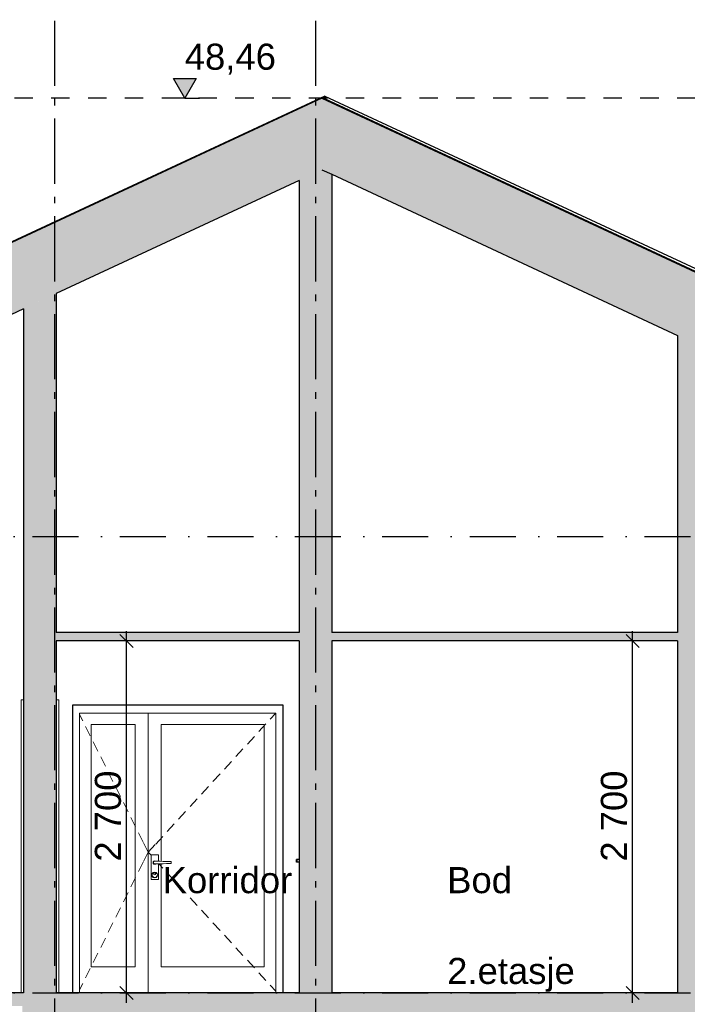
# Model space of a CAD drawing. Header units: millimetres. Extents: x 165469 to 174867448, y -6480348181 to 105421.
# Tile 11 of 20: x 174850611 to 174855729, y -6480306647 to -6480299094. Entities that reach past the tile are written whole.
import ezdxf
from ezdxf.enums import TextEntityAlignment as Align

# ---------------------------------------------------------------- set-up
doc = ezdxf.new("R2010")
doc.units = ezdxf.units.MM
doc.header["$LTSCALE"] = 0.5
doc.header["$MEASUREMENT"] = 0
for name, pattern in [('Akselinje', [1500, 1000, -200, 100, -200]), ('PLINE', [0]), ('Prikk & stiplet', [1340.555525, 705.555534, -352.777767, 0, -282.222223]), ('Små Stiplet', [564.444444, 282.222222, -282.222222])]:
    doc.linetypes.add(name, pattern=pattern)
for name, color, linetype in [('23-- Yttervegger (Skravur)(Nye konstruksjoner)', 7, 'Continuous'), ('24-- Innervegger (Skravur)(Nye konstruksjoner)', 7, 'Continuous'), ('24-- Innervegger(Nye konstruksjoner)', 7, 'Continuous'), ('244- Vinduer_ dører_ foldevegger(Nye konstruksjoner)', 7, 'Continuous'), ('251- Frittbærende dekker (Skravur)(Nye konstruksjoner)', 7, 'Continuous'), ('251- Frittbærende dekker(Nye konstruksjoner)', 7, 'Continuous'), ('26-- Yttertak (Skravur)(Nye konstruksjoner)', 7, 'Continuous'), ('26-- Yttertak(Nye konstruksjoner)', 7, 'Continuous'), ('265- Gesimser_ takrenner og nedløp(Nye konstruksjoner)', 7, 'Continuous'), ('269- Andre deler av yttertak(Nye konstruksjoner)', 7, 'Continuous'), ('82-- Modullinjer(Nye konstruksjoner)', 7, 'Continuous'), ('832- Tekst bygning(Nye konstruksjoner)', 7, 'Continuous'), ('842-M___1_100 Målsetting bygning(Nye konstruksjoner)', 7, 'Continuous'), ('842-M___1_50 Målsetting bygning(Nye konstruksjoner)', 7, 'Continuous')]:
    doc.layers.add(name, color=color, linetype=linetype)
doc.layers.add('234- Vinduer_ dører_ porter(Nye konstruksjoner)', color=7, linetype='Continuous', lineweight=0)
doc.styles.add('GENERATED_STYLE_1', font='arial.ttf')
doc.styles.add('GENERATED_STYLE_2', font='arial.ttf')
doc.dimstyles.new('GENERATED_STYLE__1', dxfattribs={"dimtxt": 200, "dimasz": 95, "dimexe": 0.18, "dimexo": 1000, "dimgap": 0, "dimtad": 1, "dimdec": 0, "dimzin": 0, "dimdsep": 46, "dimtxsty": 'GENERATED_STYLE_1', "dimblk": 'ARROWHEAD_6', "dimblk1": 'ARROWHEAD_6', "dimblk2": 'ARROWHEAD_6', "dimcen": 0.09, "dimclrd": 256, "dimclre": 256, "dimclrt": 256, "dimadec": 1, "dimazin": 0, "dimtfac": 1, "dimtdec": 4, "dimtmove": 0, "dimatfit": 3, "dimfxl": 1, "dimtolj": 1, "dimtzin": 0, "dimarcsym": 0})
doc.dimstyles.new('GENERATED_STYLE__4', dxfattribs={"dimtxt": 200, "dimasz": 293.719807, "dimexe": 0.18, "dimexo": 40, "dimgap": 0, "dimtad": 1, "dimtih": 1, "dimtoh": 1, "dimdec": 0, "dimzin": 0, "dimdsep": 46, "dimtxsty": 'GENERATED_STYLE_1', "dimblk": 'ARROWHEAD_5', "dimblk1": 'ARROWHEAD_5', "dimblk2": 'ARROWHEAD_5', "dimcen": 0.09, "dimclrd": 256, "dimclre": 256, "dimclrt": 256, "dimadec": 1, "dimazin": 0, "dimtfac": 1, "dimtdec": 4, "dimtmove": 0, "dimatfit": 3, "dimfxl": 1, "dimtolj": 1, "dimtzin": 0, "dimarcsym": 0})

# ---------------------------------------------------------------- blocks, each defined once
blk = doc.blocks.new('Standard grid marker[3]_2', base_point=(174850878.5, -6480291402))
at = {"layer": '82-- Modullinjer(Nye konstruksjoner)', "linetype": 'Akselinje'}
blk.add_line((174850878.5, -6480291602), (174850878.5, -6480311159.4), dxfattribs=at)
at = {"layer": '82-- Modullinjer(Nye konstruksjoner)', "style": 'GENERATED_STYLE_2'}
for tag, p in [('AC_MarkerText_1_0', (174850878.5, -6480290727)), ('AC_MarkerText_1_1', (174850878.5, -6480311684.4))]:
    blk.add_attdef(tag, text='', height=350, rotation=360, dxfattribs=at).set_placement(p, align=Align.TOP_CENTER)
blk = doc.blocks.new('Standard grid marker[4]_2', base_point=(174852878.5, -6480291402))
at = {"layer": '82-- Modullinjer(Nye konstruksjoner)', "linetype": 'Akselinje'}
blk.add_line((174852878.5, -6480291602), (174852878.5, -6480311159.4), dxfattribs=at)
at = {"layer": '82-- Modullinjer(Nye konstruksjoner)', "style": 'GENERATED_STYLE_2'}
for tag, p in [('AC_MarkerText_1_0', (174852878.5, -6480290727)), ('AC_MarkerText_1_1', (174852878.5, -6480311684.4))]:
    blk.add_attdef(tag, text='', height=350, rotation=360, dxfattribs=at).set_placement(p, align=Align.TOP_CENTER)
blk = doc.blocks.new('*D134', base_point=(168699949.2, -6480347859.4))
at = {"layer": '842-M___1_100 Målsetting bygning(Nye konstruksjoner)', "linetype": 'PLINE'}
for p, q in [((174855359.1, -6480303909.4), (174855259.1, -6480303809.4)), ((174855309.1, -6480303859.4), (174855309.1, -6480303784.4)), ((174855409.1, -6480303859.4), (174855215.3, -6480303859.4)), ((174855309.1, -6480306559.4), (174855309.1, -6480303859.4)), ((174855259.1, -6480306509.4), (174855359.1, -6480306609.4)), ((174855409.1, -6480306559.4), (174855215.3, -6480306559.4)), ((174855309.1, -6480306634.4), (174855309.1, -6480306559.4))]:
    blk.add_line(p, q, dxfattribs=at)
at = {"layer": '842-M___1_100 Målsetting bygning(Nye konstruksjoner)', "insert": (174855269.1, -6480305552.6), "char_height": 200, "attachment_point": 7, "rotation": 90, "style": 'GENERATED_STYLE_1'}
blk.add_mtext('\\A1;{\\pql;\\fArial|b0|i0|c0|p0;\\W1.000000;2\xa0700}', dxfattribs=at)
blk = doc.blocks.new('ARROWHEAD_6')
at = {"linetype": 'Continuous'}
for p, q in [((0, 0), (-1, 0)), ((-0.5, -0.5), (0.5, 0.5))]:
    blk.add_line(p, q, dxfattribs=at)
blk = doc.blocks.new('*D135', base_point=(168699949.2, -6480347859.4))
at = {"layer": '842-M___1_100 Målsetting bygning(Nye konstruksjoner)', "linetype": 'PLINE'}
for p, q in [((174851480.2, -6480303909.4), (174851380.2, -6480303809.4)), ((174851430.2, -6480303859.4), (174851430.2, -6480303784.4)), ((174851530.2, -6480303859.4), (174851336.4, -6480303859.4)), ((174851430.2, -6480306559.4), (174851430.2, -6480303859.4)), ((174851380.2, -6480306509.4), (174851480.2, -6480306609.4)), ((174851530.2, -6480306559.4), (174851336.4, -6480306559.4)), ((174851430.2, -6480306634.4), (174851430.2, -6480306559.4))]:
    blk.add_line(p, q, dxfattribs=at)
at = {"layer": '842-M___1_100 Målsetting bygning(Nye konstruksjoner)', "insert": (174851390.2, -6480305552.6), "char_height": 200, "attachment_point": 7, "rotation": 90, "style": 'GENERATED_STYLE_1'}
blk.add_mtext('\\A1;{\\pql;\\fArial|b0|i0|c0|p0;\\W1.000000;2\xa0700}', dxfattribs=at)
blk = doc.blocks.new('*D151', base_point=(168699949.2, -6480347859.4))
at = {"layer": '842-M___1_100 Målsetting bygning(Nye konstruksjoner)', "linetype": 'PLINE'}
for p, q in [((174863571.5, -6480299744.8), (174863471.5, -6480299644.8)), ((174863521.5, -6480299694.8), (174863521.5, -6480299619.8)), ((174863615.2, -6480299694.8), (174863421.5, -6480299694.8)), ((174863521.5, -6480310079.4), (174863521.5, -6480299694.8)), ((174863615.2, -6480310079.4), (174863421.5, -6480310079.4)), ((174863471.5, -6480310029.4), (174863571.5, -6480310129.4)), ((174863521.5, -6480310154.4), (174863521.5, -6480310079.4))]:
    blk.add_line(p, q, dxfattribs=at)
at = {"layer": '842-M___1_100 Målsetting bygning(Nye konstruksjoner)', "insert": (174863481.5, -6480305268.5), "char_height": 200, "attachment_point": 7, "rotation": 90, "style": 'GENERATED_STYLE_1'}
blk.add_mtext('\\A1;{\\pql;\\fArial|b0|i0|c0|p0;\\W1.000000;10390}', dxfattribs=at)
blk = doc.blocks.new('*D152', base_point=(168699949.2, -6480347859.4))
at = {"layer": '842-M___1_50 Målsetting bygning(Nye konstruksjoner)', "linetype": 'Continuous'}
for points in [[(174849578.5, -6480299694.8), (174849511.9, -6480299996.6), (174849671.8, -6480299989.5)], [(174849892.4, -6480301110.5), (174849852.4, -6480300804.1), (174849704.5, -6480300865.1)]]:
    blk.add_hatch(color=256, dxfattribs=at).paths.add_polyline_path(points)
at = {"layer": '842-M___1_50 Målsetting bygning(Nye konstruksjoner)', "linetype": 'PLINE'}
for p, q in [((174849578.5, -6480299694.8), (174849511.9, -6480299996.6)), ((174849578.5, -6480299694.8), (174849671.8, -6480299989.5)), ((174849671.8, -6480299989.5), (174849511.9, -6480299996.6)), ((174849704.5, -6480300865.1), (174849852.4, -6480300804.1)), ((174849892.4, -6480301110.5), (174849704.5, -6480300865.1)), ((174849892.4, -6480301110.5), (174849852.4, -6480300804.1))]:
    blk.add_line(p, q, dxfattribs=at)
blk.add_arc((174852928.5, -6480299694.8), 3349.9, 185.10818, 199.89167, dxfattribs=at)
at = {"layer": '842-M___1_50 Målsetting bygning(Nye konstruksjoner)', "insert": (174848819.2, -6480300563.2), "char_height": 200, "attachment_point": 7, "style": 'GENERATED_STYLE_1'}
blk.add_mtext('\\A1;{\\pql;\\fArial|b0|i0|c0|p0;\\W1.000000;25,0°}', dxfattribs=at)
blk = doc.blocks.new('ARROWHEAD_5')
at = {"linetype": 'Continuous'}
blk.add_hatch(color=256, dxfattribs=at).paths.add_polyline_path([(-1, 0.2679), (0, 0), (-1, -0.2679)])
blk.add_line((0, 0), (-1, 0), dxfattribs=at)
blk = doc.blocks.new('*D154', base_point=(168699949.2, -6480347859.4))
at = {"layer": '842-M___1_50 Målsetting bygning(Nye konstruksjoner)', "linetype": 'Continuous'}
for points in [[(174856219.1, -6480299694.8), (174856125.6, -6480299989.4), (174856285.5, -6480299996.7)], [(174855910.8, -6480301085.5), (174856098.5, -6480300839.9), (174855950.6, -6480300779)]]:
    blk.add_hatch(color=256, dxfattribs=at).paths.add_polyline_path(points)
at = {"layer": '842-M___1_50 Målsetting bygning(Nye konstruksjoner)', "linetype": 'PLINE'}
for p, q in [((174856219.1, -6480299694.8), (174856125.6, -6480299989.4)), ((174856219.1, -6480299694.8), (174856285.5, -6480299996.7)), ((174856285.5, -6480299996.7), (174856125.6, -6480299989.4)), ((174855910.8, -6480301085.5), (174855950.6, -6480300779)), ((174855950.6, -6480300779), (174856098.5, -6480300839.9)), ((174855910.8, -6480301085.5), (174856098.5, -6480300839.9))]:
    blk.add_line(p, q, dxfattribs=at)
blk.add_arc((174852928.5, -6480299694.8), 3290.6, 340.20034, 354.79966, dxfattribs=at)
at = {"layer": '842-M___1_50 Målsetting bygning(Nye konstruksjoner)', "insert": (174856336.4, -6480300550.3), "char_height": 200, "attachment_point": 7, "style": 'GENERATED_STYLE_1'}
blk.add_mtext('\\A1;{\\pql;\\fArial|b0|i0|c0|p0;\\W1.000000;25,0°}', dxfattribs=at)

msp = doc.modelspace()

# ---------------------------------------------------------------- hatches: boundary and pattern name
at = {"layer": '23-- Yttervegger (Skravur)(Nye konstruksjoner)', "linetype": 'Continuous'}
msp.add_hatch(color=256, dxfattribs=at).paths.add_polyline_path([(174850632.5, -6480306659.4), (174850632.5, -6480310059.4), (174850830.5, -6480310059.4), (174850830.5, -6480306859.4), (174850830.5, -6480306559.4), (174850641.5, -6480306559.4), (174850641.5, -6480306659.4)])
at = {"layer": '24-- Innervegger (Skravur)(Nye konstruksjoner)', "linetype": 'Continuous'}
for points in [[(174852928.5, -6480300244.8), (174852753.5, -6480300326.4), (174852753.5, -6480303794.4), (174853003.5, -6480303794.4), (174853003.5, -6480300279.8)], [(174850641.5, -6480301311.3), (174850641.5, -6480306559.4), (174850891.5, -6480306559.4), (174850891.5, -6480301194.7)], [(174855803.9, -6480301585.6), (174855653.9, -6480301515.7), (174855653.9, -6480303794.4), (174855803.9, -6480303794.4)], [(174852753.5, -6480306559.4), (174853003.5, -6480306559.4), (174853003.5, -6480303859.4), (174852753.5, -6480303859.4)], [(174855653.9, -6480303859.4), (174855653.9, -6480306559.4), (174855803.9, -6480306559.4), (174855803.9, -6480303859.4)]]:
    msp.add_hatch(color=256, dxfattribs=at).paths.add_polyline_path(points)
at = {"layer": '251- Frittbærende dekker (Skravur)(Nye konstruksjoner)', "linetype": 'Continuous'}
for points in [[(174860478.5, -6480303794.4), (174850891.5, -6480303794.4), (174850891.5, -6480303859.4), (174860478.5, -6480303859.4)], [(174850641.5, -6480306559.4), (174845338.5, -6480306559.4), (174845338.5, -6480306659.4), (174850641.5, -6480306659.4)], [(174860526.5, -6480306559.4), (174850830.5, -6480306559.4), (174850830.5, -6480306859.4), (174860526.5, -6480306859.4)]]:
    msp.add_hatch(color=256, dxfattribs=at).paths.add_polyline_path(points)
at = {"layer": '26-- Yttertak (Skravur)(Nye konstruksjoner)', "linetype": 'Continuous'}
for points in [[(174844685.5, -6480303638.6), (174852928.5, -6480299794.8), (174852928.5, -6480299694.8), (174844685.5, -6480303538.6)], [(174852928.5, -6480299694.8), (174852928.5, -6480299794.8), (174861171.4, -6480303638.6), (174861171.4, -6480303538.6)], [(174845391.5, -6480303309.4), (174845391.5, -6480303759.4), (174852928.5, -6480300244.8), (174852928.5, -6480299794.8)], [(174852928.5, -6480299794.8), (174852928.5, -6480300244.8), (174860465.5, -6480303759.4), (174860465.5, -6480303309.4)]]:
    msp.add_hatch(color=256, dxfattribs=at).paths.add_polyline_path(points)
at = {"layer": '842-M___1_100 Målsetting bygning(Nye konstruksjoner)', "linetype": 'Continuous'}
msp.add_hatch(color=256, dxfattribs=at).paths.add_polyline_path([(174851876.5, -6480299694.8), (174851963.5, -6480299544.8), (174851789.5, -6480299544.8)])

# ---------------------------------------------------------------- linework, layer by layer
at = {"linetype": 'Prikk & stiplet'}
for p, q in [((174840653.6, -6480303059.4), (174865311.5, -6480303059.4)), ((174840653.6, -6480306559.4), (174865311.5, -6480306559.4))]:
    msp.add_line(p, q, dxfattribs=at)
at = {"layer": '234- Vinduer_ dører_ porter(Nye konstruksjoner)', "linetype": 'PLINE'}
for p, q in [((174850622.5, -6480304312.4), (174850622.5, -6480306559.4)), ((174850622.5, -6480304312.4), (174850641.5, -6480304312.4)), ((174850910.5, -6480304312.4), (174850891.5, -6480304312.4)), ((174850910.5, -6480304312.4), (174850910.5, -6480306559.4)), ((174851070.5, -6480306559.4), (174851070.5, -6480304412.4)), ((174851070.5, -6480304412.4), (174852574.5, -6480304412.4)), ((174851596.5, -6480304412.4), (174851596.5, -6480306559.4)), ((174852574.5, -6480304413.5), (174852532.4, -6480304459.3)), ((174852574.5, -6480304412.4), (174852574.5, -6480306559.4)), ((174851070.5, -6480304424.5), (174851094.2, -6480304472)), ((174852498.6, -6480304496.2), (174852444.5, -6480304555.1)), ((174851116.5, -6480304516.7), (174851152.2, -6480304588.3)), ((174851158.5, -6480306359.4), (174851158.5, -6480304500.4)), ((174851158.5, -6480304500.4), (174851496.5, -6480304500.4)), ((174851496.5, -6480304500.4), (174851496.5, -6480306359.4)), ((174851696.5, -6480304500.4), (174851696.5, -6480305550.1)), ((174852486.5, -6480304500.4), (174851696.5, -6480304500.4)), ((174852486.5, -6480306359.4), (174852486.5, -6480304500.4)), ((174851174.5, -6480304633.1), (174851210.1, -6480304704.7)), ((174852410.8, -6480304592), (174852356.7, -6480304651)), ((174852322.9, -6480304687.8), (174852268.8, -6480304746.8)), ((174851232.4, -6480304749.4), (174851268.1, -6480304821)), ((174852235, -6480304783.6), (174852180.9, -6480304842.6)), ((174851290.4, -6480304865.8), (174851326.1, -6480304937.4)), ((174852147.2, -6480304879.4), (174852093.1, -6480304938.4)), ((174851348.4, -6480304982.1), (174851384.1, -6480305053.7)), ((174852059.3, -6480304975.2), (174852005.2, -6480305034.2)), ((174851406.4, -6480305098.5), (174851442.1, -6480305170.1)), ((174851971.4, -6480305071), (174851917.3, -6480305130)), ((174851883.6, -6480305166.9), (174851829.5, -6480305225.8)), ((174851464.4, -6480305214.8), (174851500.1, -6480305286.4)), ((174851795.7, -6480305262.7), (174851741.6, -6480305321.6)), ((174851522.4, -6480305331.2), (174851558.1, -6480305402.8)), ((174851707.8, -6480305358.5), (174851653.8, -6480305417.4)), ((174851560.8, -6480305408.3), (174851596.5, -6480305479.9)), ((174851560.8, -6480305551.5), (174851596.5, -6480305479.9)), ((174851650.6, -6480305420.9), (174851596.5, -6480305479.9)), ((174851618, -6480305503.3), (174851596.5, -6480305479.9)), ((174851618, -6480305499.4), (174851675, -6480305499.4)), ((174851618, -6480305689.4), (174851618, -6480305499.4)), ((174851633.5, -6480305559.4), (174851635.2, -6480305552.9)), ((174851634.5, -6480305559.4), (174851636.1, -6480305553.4)), ((174851635.2, -6480305552.9), (174851640, -6480305548.1)), ((174851636.1, -6480305553.4), (174851640.5, -6480305549)), ((174851636.5, -6480305559.4), (174851637.8, -6480305554.4)), ((174851637.8, -6480305554.4), (174851641.5, -6480305550.7)), ((174851640, -6480305548.1), (174851646.5, -6480305546.4)), ((174851640.5, -6480305549), (174851646.5, -6480305547.4)), ((174851641.5, -6480305550.7), (174851646.5, -6480305549.4)), ((174851646.5, -6480305546.4), (174851653, -6480305548.1)), ((174851646.5, -6480305547.4), (174851652.5, -6480305549)), ((174851646.5, -6480305549.4), (174851671.5, -6480305549.4)), ((174851652.5, -6480305549), (174851652.9, -6480305549.4)), ((174851653, -6480305548.1), (174851654.2, -6480305549.4)), ((174851671.5, -6480305549.4), (174851684.9, -6480305549.8)), ((174851675, -6480305499.4), (174851675, -6480305549.5)), ((174851684.9, -6480305549.8), (174851711.6, -6480305550.6)), ((174851711.6, -6480305550.6), (174851738, -6480305551.3)), ((174851738, -6480305551.3), (174851763.9, -6480305552.1)), ((174851763.9, -6480305552.1), (174851771.9, -6480305552.4)), ((174851771.9, -6480305552.4), (174851771.9, -6480305566.4)), ((174851522.4, -6480305628.6), (174851558.1, -6480305557)), ((174851635.2, -6480305565.9), (174851633.5, -6480305559.4)), ((174851636.1, -6480305565.4), (174851634.5, -6480305559.4)), ((174851640, -6480305570.6), (174851635.2, -6480305565.9)), ((174851640.5, -6480305569.8), (174851636.1, -6480305565.4)), ((174851637.8, -6480305564.4), (174851636.5, -6480305559.4)), ((174851641.5, -6480305568), (174851637.8, -6480305564.4)), ((174851646.5, -6480305572.4), (174851640, -6480305570.6)), ((174851646.5, -6480305571.4), (174851640.5, -6480305569.8)), ((174851646.5, -6480305569.4), (174851641.5, -6480305568)), ((174851671.5, -6480305569.4), (174851646.5, -6480305569.4)), ((174851652.5, -6480305569.8), (174851646.5, -6480305571.4)), ((174851653, -6480305570.6), (174851646.5, -6480305572.4)), ((174851652.9, -6480305569.4), (174851652.5, -6480305569.8)), ((174851654.2, -6480305569.4), (174851653, -6480305570.6)), ((174851684.9, -6480305569), (174851671.5, -6480305569.4)), ((174851675, -6480305569.3), (174851675, -6480305689.4)), ((174851707.8, -6480305601.3), (174851678.4, -6480305569.2)), ((174851711.6, -6480305568.2), (174851684.9, -6480305569)), ((174851696.5, -6480305568.6), (174851696.5, -6480306359.4)), ((174851738, -6480305567.4), (174851711.6, -6480305568.2)), ((174851763.9, -6480305566.6), (174851738, -6480305567.4)), ((174851771.9, -6480305566.4), (174851763.9, -6480305566.6)), ((174851464.4, -6480305744.9), (174851500.1, -6480305673.3)), ((174851675, -6480305689.4), (174851618, -6480305689.4)), ((174851624.5, -6480305654.4), (174851627.4, -6480305643.4)), ((174851627.4, -6480305665.4), (174851624.5, -6480305654.4)), ((174851626.5, -6480305654.4), (174851629.2, -6480305644.4)), ((174851629.2, -6480305664.4), (174851626.5, -6480305654.4)), ((174851627.4, -6480305643.4), (174851635.5, -6480305635.3)), ((174851635.5, -6480305673.4), (174851627.4, -6480305665.4)), ((174851629.2, -6480305644.4), (174851636.5, -6480305637.1)), ((174851636.5, -6480305671.7), (174851629.2, -6480305664.4)), ((174851635.5, -6480305635.3), (174851646.5, -6480305632.4)), ((174851646.5, -6480305676.4), (174851635.5, -6480305673.4)), ((174851636.5, -6480305637.1), (174851646.5, -6480305634.4)), ((174851646.5, -6480305674.4), (174851636.5, -6480305671.7)), ((174851638.5, -6480305645.4), (174851640.8, -6480305639.7)), ((174851640.8, -6480305651), (174851638.5, -6480305645.4)), ((174851639.5, -6480305645.4), (174851641.5, -6480305640.4)), ((174851641.5, -6480305650.3), (174851639.5, -6480305645.4)), ((174851640.8, -6480305639.7), (174851646.5, -6480305637.4)), ((174851646.5, -6480305653.4), (174851640.8, -6480305651)), ((174851641.5, -6480305640.4), (174851646.5, -6480305638.4)), ((174851646.5, -6480305652.4), (174851641.5, -6480305650.3)), ((174851646.5, -6480305632.4), (174851657.5, -6480305635.3)), ((174851646.5, -6480305634.4), (174851656.5, -6480305637.1)), ((174851646.5, -6480305637.4), (174851652.1, -6480305639.7)), ((174851646.5, -6480305638.4), (174851651.4, -6480305640.4)), ((174851651.4, -6480305650.3), (174851646.5, -6480305652.4)), ((174851652.1, -6480305651), (174851646.5, -6480305653.4)), ((174851656.5, -6480305671.7), (174851646.5, -6480305674.4)), ((174851657.5, -6480305673.4), (174851646.5, -6480305676.4)), ((174851651.4, -6480305640.4), (174851653.5, -6480305645.4)), ((174851653.5, -6480305645.4), (174851651.4, -6480305650.3)), ((174851652.1, -6480305639.7), (174851654.5, -6480305645.4)), ((174851654.5, -6480305645.4), (174851652.1, -6480305651)), ((174851656.5, -6480305637.1), (174851663.8, -6480305644.4)), ((174851663.8, -6480305664.4), (174851656.5, -6480305671.7)), ((174851657.5, -6480305635.3), (174851665.5, -6480305643.4)), ((174851665.5, -6480305665.4), (174851657.5, -6480305673.4)), ((174851663.8, -6480305644.4), (174851666.5, -6480305654.4)), ((174851666.5, -6480305654.4), (174851663.8, -6480305664.4)), ((174851665.5, -6480305643.4), (174851668.5, -6480305654.4)), ((174851668.5, -6480305654.4), (174851665.5, -6480305665.4)), ((174851795.7, -6480305697.1), (174851741.6, -6480305638.1)), ((174851883.6, -6480305792.9), (174851829.5, -6480305733.9)), ((174851406.4, -6480305861.3), (174851442.1, -6480305789.7)), ((174851971.4, -6480305888.7), (174851917.3, -6480305829.7)), ((174851348.4, -6480305977.6), (174851384.1, -6480305906)), ((174852059.3, -6480305984.5), (174852005.2, -6480305925.6)), ((174851290.4, -6480306094), (174851326.1, -6480306022.4)), ((174852147.2, -6480306080.3), (174852093.1, -6480306021.4)), ((174851232.4, -6480306210.3), (174851268.1, -6480306138.7)), ((174852235, -6480306176.1), (174852180.9, -6480306117.2)), ((174852322.9, -6480306271.9), (174852268.8, -6480306213)), ((174851174.5, -6480306326.7), (174851210.1, -6480306255.1)), ((174852410.8, -6480306367.8), (174852356.7, -6480306308.8)), ((174851116.5, -6480306443), (174851152.2, -6480306371.4)), ((174851496.5, -6480306359.4), (174851158.5, -6480306359.4)), ((174851696.5, -6480306359.4), (174852486.5, -6480306359.4)), ((174852498.6, -6480306463.6), (174852444.5, -6480306404.6)), ((174851070.5, -6480306535.3), (174851094.2, -6480306487.8)), ((174852574.5, -6480306546.3), (174852532.4, -6480306500.4))]:
    msp.add_line(p, q, dxfattribs=at)
at = {"layer": '24-- Innervegger(Nye konstruksjoner)', "linetype": 'PLINE'}
for p, q in [((174852928.5, -6480300244.8), (174853003.5, -6480300279.8)), ((174852753.5, -6480300326.4), (174852753.5, -6480303794.4)), ((174853003.5, -6480300279.8), (174853003.5, -6480303794.4)), ((174850891.5, -6480301194.7), (174850891.5, -6480303794.4)), ((174850641.5, -6480301311.3), (174850641.5, -6480306559.4)), ((174855653.9, -6480301515.7), (174855653.9, -6480303794.4)), ((174850891.5, -6480303859.4), (174850891.5, -6480306559.4)), ((174852753.5, -6480303859.4), (174852753.5, -6480306559.4)), ((174853003.5, -6480303859.4), (174853003.5, -6480306559.4)), ((174855653.9, -6480303859.4), (174855653.9, -6480306559.4))]:
    msp.add_line(p, q, dxfattribs=at)
at = {"layer": '244- Vinduer_ dører_ foldevegger(Nye konstruksjoner)', "linetype": 'PLINE'}
for p, q in [((174851017.5, -6480306559.4), (174851017.5, -6480304349.4)), ((174851017.5, -6480304349.4), (174852627.5, -6480304349.4)), ((174852627.5, -6480304349.4), (174852627.5, -6480306559.4)), ((174852732.5, -6480305536.7), (174852732.5, -6480305535.4)), ((174852739.5, -6480305535.4), (174852732.5, -6480305535.4)), ((174852732.5, -6480305540.4), (174852732.5, -6480305536.7)), ((174852732.5, -6480305545.4), (174852732.5, -6480305540.4)), ((174852732.5, -6480305550.4), (174852732.5, -6480305545.4)), ((174852732.5, -6480305554), (174852732.5, -6480305550.4)), ((174852732.5, -6480305555.4), (174852732.5, -6480305554)), ((174852739.5, -6480305555.4), (174852732.5, -6480305555.4)), ((174852739.5, -6480305536.7), (174852739.5, -6480305535.4)), ((174852753.5, -6480305535.4), (174852739.5, -6480305535.4)), ((174852739.5, -6480305540.4), (174852739.5, -6480305536.7)), ((174852739.5, -6480305545.4), (174852739.5, -6480305540.4)), ((174852739.5, -6480305550.4), (174852739.5, -6480305545.4)), ((174852739.5, -6480305554), (174852739.5, -6480305550.4)), ((174852739.5, -6480305555.4), (174852739.5, -6480305554)), ((174852753.5, -6480305555.4), (174852739.5, -6480305555.4))]:
    msp.add_line(p, q, dxfattribs=at)
at = {"layer": '251- Frittbærende dekker(Nye konstruksjoner)', "linetype": 'PLINE'}
for p, q in [((174852753.5, -6480303794.4), (174850891.5, -6480303794.4)), ((174855653.9, -6480303794.4), (174853003.5, -6480303794.4)), ((174852753.5, -6480303859.4), (174850891.5, -6480303859.4)), ((174855653.9, -6480303859.4), (174853003.5, -6480303859.4)), ((174850641.5, -6480306559.4), (174845391.5, -6480306559.4)), ((174852753.5, -6480306559.4), (174850891.5, -6480306559.4)), ((174855653.9, -6480306559.4), (174853003.5, -6480306559.4))]:
    msp.add_line(p, q, dxfattribs=at)
at = {"layer": '26-- Yttertak(Nye konstruksjoner)', "linetype": 'PLINE'}
for p, q in [((174852928.5, -6480299694.8), (174844685.5, -6480303538.6)), ((174852928.5, -6480299694.8), (174861171.4, -6480303538.6)), ((174852753.5, -6480300326.4), (174850891.5, -6480301194.7)), ((174853003.5, -6480300279.8), (174855653.9, -6480301515.7)), ((174850641.5, -6480301311.3), (174845330.5, -6480303787.8))]:
    msp.add_line(p, q, dxfattribs=at)
at = {"layer": '265- Gesimser_ takrenner og nedløp(Nye konstruksjoner)', "linetype": 'Små Stiplet'}
msp.add_line((174857203.2, -6480299694.8), (174848601, -6480299694.8), dxfattribs=at)
at = {"layer": '269- Andre deler av yttertak(Nye konstruksjoner)', "linetype": 'PLINE'}
for p, q in [((174852950.7, -6480299679.3), (174844678.4, -6480303536.7)), ((174852946.6, -6480299703.3), (174852950.7, -6480299701.4)), ((174852950.7, -6480299679.3), (174861223, -6480303536.7)), ((174852950.7, -6480299701.4), (174852950.7, -6480299679.3)), ((174852950.7, -6480299701.4), (174852950.7, -6480299679.3)), ((174852950.7, -6480299705.2), (174852950.7, -6480299701.4)), ((174861214.5, -6480303554.9), (174852950.7, -6480299701.4)), ((174852950.7, -6480299705.2), (174852950.7, -6480299701.4))]:
    msp.add_line(p, q, dxfattribs=at)
at = {"layer": '842-M___1_100 Målsetting bygning(Nye konstruksjoner)', "linetype": 'PLINE'}
for p, q in [((174851876.5, -6480299694.8), (174851789.5, -6480299544.8)), ((174851789.5, -6480299544.8), (174851963.5, -6480299544.8)), ((174851963.5, -6480299544.8), (174851876.5, -6480299694.8)), ((174851876.5, -6480299694.8), (174851764, -6480299694.8)), ((174851876.5, -6480299694.8), (174851989, -6480299694.8))]:
    msp.add_line(p, q, dxfattribs=at)

# ---------------------------------------------------------------- block references
at = {"layer": '82-- Modullinjer(Nye konstruksjoner)', "linetype": 'PLINE'}
for name, p in [('Standard grid marker[3]_2', (174850878.5, -6480291402)), ('Standard grid marker[4]_2', (174852878.5, -6480291402))]:
    msp.add_blockref(name, p, dxfattribs=at)

# ---------------------------------------------------------------- texts
at = {"layer": '832- Tekst bygning(Nye konstruksjoner)', "linetype": 'Continuous', "char_height": 200, "attachment_point": 1, "style": 'GENERATED_STYLE_1'}
for s, insert in [('\\A1;{\\pql;\\fArial|b0|i0|c0|p0;\\W1.000000;Korridor}', (174851707.2, -6480305594.3)), ('\\A1;{\\pql;\\fArial|b0|i0|c0|p0;\\W1.000000;B\\fArial|b0|i0|c0|p0;\\W1.000000;od}', (174853888.2, -6480305594.3)), ('\\A1;{\\pql;\\fArial|b0|i0|c0|p0;\\W1.000000;2\\fArial|b0|i0|c0|p0;\\W1.000000;.etasje}', (174853888.2, -6480306290.8))]:
    msp.add_mtext(s, dxfattribs=dict(at, insert=insert))
at = {"layer": '842-M___1_100 Målsetting bygning(Nye konstruksjoner)', "insert": (174851876.5, -6480299514.8), "char_height": 200, "attachment_point": 7, "style": 'GENERATED_STYLE_1'}
msp.add_mtext('\\A1;{\\pql;\\fArial|b0|i0|c0|p0;\\W1.000000;48,46}', dxfattribs=at)

# ---------------------------------------------------------------- dimensions: what is measured, and where the dimension line sits
at = {"layer": '842-M___1_100 Målsetting bygning(Nye konstruksjoner)', "linetype": 'Continuous'}
dim = msp.add_linear_dim(base=(174863521.5, -6480299694.8), p1=(174862911.5, -6480310079.4), p2=(174852928.5, -6480299694.8), angle=90, text='10390', dimstyle='GENERATED_STYLE__1', dxfattribs=at)
dim.commit()
dim.dimension.update_dxf_attribs({"geometry": '*D151', "text_midpoint": (174863381.5, -6480304887.9), "dimtype": 160, "text_rotation": 90})
for base, p1, p2, picture, middle in [((174851430.2, -6480303859.4), (174852753.5, -6480306559.4), (174852753.5, -6480303859.4), '*D135', (174851290.2, -6480305209.5)), ((174855309.1, -6480303859.4), (174855653.9, -6480306559.4), (174855653.9, -6480303859.4), '*D134', (174855169.1, -6480305209.5))]:
    dim = msp.add_linear_dim(base=base, p1=p1, p2=p2, angle=90, dimstyle='GENERATED_STYLE__1', dxfattribs=at)
    dim.commit()
    dim.dimension.update_dxf_attribs({"geometry": picture, "text_midpoint": middle, "dimtype": 160, "text_rotation": 90})
at = {"layer": '842-M___1_50 Målsetting bygning(Nye konstruksjoner)', "linetype": 'Continuous'}
for base, p1, p2, picture, middle in [((174849658, -6480300419.9), (174852878.5, -6480299718.1), (174852878.5, -6480299694.8), '*D152', (174849131.3, -6480300463.2)), ((174856141.1, -6480300407), (174857203.2, -6480299694.8), (174859378.5, -6480302702.5), '*D154', (174856648.5, -6480300450.3))]:
    dim = msp.add_angular_dim_3p(base=base, center=(174852928.5, -6480299694.8), p1=p1, p2=p2, dimstyle='GENERATED_STYLE__4', dxfattribs=at)
    dim.commit()
    dim.dimension.update_dxf_attribs({"geometry": picture, "text_midpoint": middle, "dimtype": 165})

doc.saveas('drawing.dxf')
